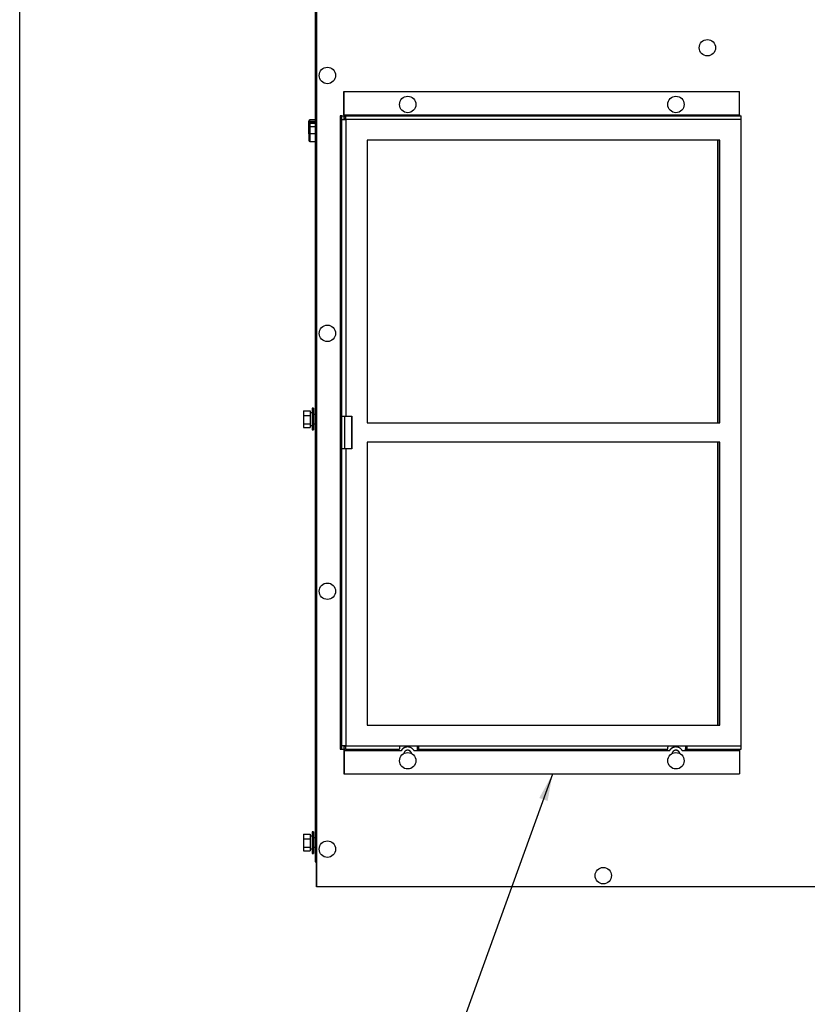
# Model space of a CAD drawing. Extents: x 737 to 849, y -111 to -28.
# Tile 2 of 19: x 741 to 762, y -80 to -55. Entities that reach past the tile are written whole.
import ezdxf

# ---------------------------------------------------------------- set-up
doc = ezdxf.new("R2010")
doc.units = 0
doc.header["$LTSCALE"] = 4
doc.header["$MEASUREMENT"] = 0
doc.layers.get('0').update_dxf_attribs({"linetype": 'CONTINUOUS'})
doc.layers.get('DEFPOINTS').update_dxf_attribs({"linetype": 'CONTINUOUS'})
doc.layers.add('TEXT', color=140, linetype='CONTINUOUS')
doc.styles.add('ROMANS', font='romans.shx')
doc.dimstyles.new('FSTD1', dxfattribs={"dimtxt": 0.65, "dimasz": 0.7, "dimexe": 0.5, "dimexo": 0.5, "dimgap": 0.25, "dimtad": 1, "dimzin": 9, "dimdsep": 46, "dimtxsty": 'ROMANS', "dimcen": 0, "dimadec": 0, "dimazin": 0, "dimtfac": 1, "dimtmove": 0, "dimatfit": 3, "dimfxl": 1, "dimtolj": 1, "dimarcsym": 1})

msp = doc.modelspace()

# ---------------------------------------------------------------- linework, layer by layer
for p, q in [((749.154, -77.255), (749.154, -41.827)), ((749.159, -77.255), (749.159, -41.827)), ((749.119, -41.991), (749.119, -76.574)), ((749.145, -41.991), (749.145, -76.604)), ((749.149, -42.202), (749.149, -76.604)), ((749.866, -56.59), (749.872, -56.59)), ((749.866, -57.196), (749.866, -56.59)), ((749.872, -56.59), (760.152, -56.59)), ((749.872, -57.196), (749.872, -56.59)), ((760.152, -57.196), (760.152, -56.59)), ((749.815, -57.227), (749.774, -57.227)), ((749.774, -57.227), (749.774, -73.68)), ((749.815, -57.32), (749.815, -57.227)), ((749.815, -57.227), (749.877, -57.227)), ((749.872, -57.196), (760.152, -57.196)), ((749.907, -57.227), (749.877, -57.227)), ((749.877, -57.32), (749.877, -57.227)), ((749.907, -57.289), (749.877, -57.289)), ((749.877, -57.29), (749.908, -57.29)), ((749.907, -57.227), (760.188, -57.227)), ((748.954, -57.388), (748.954, -57.361)), ((748.954, -57.435), (748.954, -57.388)), ((748.954, -57.388), (748.984, -57.388)), ((748.954, -57.511), (748.954, -57.435)), ((748.954, -57.689), (748.954, -57.511)), ((748.954, -57.511), (748.984, -57.511)), ((748.984, -57.361), (748.984, -57.331)), ((749.119, -57.331), (748.984, -57.331)), ((748.984, -57.361), (749.119, -57.361)), ((748.984, -57.388), (748.984, -57.361)), ((748.984, -57.388), (748.984, -57.405)), ((749.119, -57.388), (748.984, -57.388)), ((748.984, -57.405), (749.119, -57.405)), ((748.984, -57.405), (748.984, -57.423)), ((748.984, -57.423), (748.984, -57.499)), ((749.119, -57.423), (748.984, -57.423)), ((748.984, -57.499), (749.119, -57.499)), ((748.984, -57.511), (748.984, -57.499)), ((748.984, -57.511), (748.984, -57.694)), ((749.119, -57.511), (748.984, -57.511)), ((749.815, -57.32), (749.815, -57.32)), ((749.815, -57.32), (749.915, -57.32)), ((749.815, -65.03), (749.815, -57.32)), ((749.915, -57.32), (749.915, -65.03)), ((760.196, -57.32), (749.915, -57.32)), ((760.196, -73.59), (760.196, -57.32)), ((748.954, -57.689), (748.954, -57.863)), ((749.119, -57.694), (748.984, -57.694)), ((748.984, -57.694), (748.984, -57.893)), ((748.984, -57.893), (749.119, -57.893)), ((759.638, -57.855), (750.473, -57.855)), ((750.473, -57.855), (750.473, -65.205)), ((759.579, -57.855), (759.579, -65.205)), ((759.582, -57.855), (759.582, -65.205)), ((759.633, -65.205), (759.633, -57.855)), ((759.638, -65.205), (759.638, -57.855)), ((748.814, -64.89), (748.814, -65.008)), ((748.814, -64.89), (748.991, -64.89)), ((748.991, -64.89), (748.991, -65.008)), ((749.04, -64.942), (748.991, -64.942)), ((749.04, -64.823), (749.04, -65.387)), ((749.078, -64.823), (749.04, -64.823)), ((749.078, -64.823), (749.078, -65.387)), ((748.814, -65.008), (748.814, -65.223)), ((748.814, -65.008), (748.991, -65.008)), ((748.814, -65.223), (748.814, -65.32)), ((748.814, -65.223), (748.991, -65.223)), ((748.991, -65.008), (748.991, -65.223)), ((748.991, -65.223), (748.991, -65.32)), ((749.119, -64.981), (749.078, -64.981)), ((749.078, -65.229), (749.119, -65.229)), ((749.797, -65.03), (749.815, -65.03)), ((749.797, -65.03), (749.797, -65.88)), ((749.814, -65.88), (749.814, -65.03)), ((749.815, -65.03), (749.915, -65.03)), ((749.879, -65.03), (749.879, -65.88)), ((749.915, -65.03), (750.072, -65.03)), ((750.067, -65.03), (750.067, -65.88)), ((750.072, -65.03), (750.072, -65.88)), ((750.473, -65.205), (759.638, -65.205)), ((748.814, -65.32), (748.991, -65.32)), ((748.991, -65.268), (749.04, -65.268)), ((749.04, -65.387), (749.078, -65.387)), ((759.638, -65.705), (750.473, -65.705)), ((750.473, -65.705), (750.473, -73.055)), ((759.579, -65.705), (759.579, -73.055)), ((759.582, -65.705), (759.582, -73.055)), ((759.633, -73.055), (759.633, -65.705)), ((759.638, -73.055), (759.638, -65.705)), ((749.815, -65.88), (749.797, -65.88)), ((749.815, -73.59), (749.815, -65.88)), ((749.915, -65.88), (749.815, -65.88)), ((749.915, -65.88), (749.915, -73.59)), ((750.072, -65.88), (749.915, -65.88)), ((750.473, -73.055), (759.638, -73.055)), ((749.815, -73.68), (749.815, -73.59)), ((749.848, -73.59), (749.815, -73.59)), ((749.915, -73.59), (749.848, -73.59)), ((749.877, -73.68), (749.877, -73.59)), ((749.907, -73.621), (749.877, -73.621)), ((749.915, -73.59), (751.32, -73.59)), ((751.32, -73.59), (751.818, -73.59)), ((751.525, -73.621), (751.52, -73.621)), ((751.777, -73.621), (751.81, -73.621)), ((751.818, -73.59), (758.293, -73.59)), ((758.293, -73.59), (758.791, -73.59)), ((758.499, -73.621), (758.493, -73.621)), ((758.75, -73.621), (758.783, -73.621)), ((758.791, -73.59), (760.196, -73.59)), ((749.774, -73.68), (749.815, -73.68)), ((749.815, -73.68), (749.877, -73.68)), ((749.866, -73.714), (749.866, -74.32)), ((749.872, -73.714), (751.276, -73.714)), ((749.872, -73.714), (749.872, -74.32)), ((749.907, -73.683), (749.874, -73.683)), ((749.907, -73.683), (751.312, -73.683)), ((751.276, -73.714), (751.364, -73.714)), ((751.687, -73.714), (751.774, -73.714)), ((751.774, -73.714), (758.25, -73.714)), ((751.777, -73.683), (751.81, -73.683)), ((751.81, -73.683), (758.285, -73.683)), ((758.25, -73.714), (758.337, -73.714)), ((758.66, -73.714), (758.748, -73.714)), ((758.748, -73.714), (760.152, -73.714)), ((758.75, -73.683), (758.783, -73.683)), ((758.783, -73.683), (760.188, -73.683)), ((760.152, -73.714), (760.152, -74.32)), ((749.866, -74.32), (749.872, -74.32)), ((749.872, -74.32), (760.152, -74.32)), ((748.814, -75.89), (748.814, -76.008)), ((748.814, -75.89), (748.991, -75.89)), ((748.991, -75.89), (748.991, -76.008)), ((749.04, -75.942), (748.991, -75.942)), ((749.04, -75.823), (749.04, -76.387)), ((749.078, -75.823), (749.04, -75.823)), ((749.078, -75.823), (749.078, -76.387)), ((748.814, -76.008), (748.814, -76.223)), ((748.814, -76.008), (748.991, -76.008)), ((748.814, -76.223), (748.814, -76.32)), ((748.814, -76.223), (748.991, -76.223)), ((748.991, -76.008), (748.991, -76.223)), ((748.991, -76.223), (748.991, -76.32)), ((749.119, -75.981), (749.078, -75.981)), ((748.814, -76.32), (748.991, -76.32)), ((748.991, -76.268), (749.04, -76.268)), ((749.04, -76.387), (749.078, -76.387)), ((749.078, -76.229), (749.119, -76.229)), ((749.119, -76.574), (749.119, -76.604)), ((749.145, -76.604), (749.119, -76.604)), ((749.145, -76.604), (749.149, -76.604)), ((749.154, -76.604), (749.149, -76.604)), ((749.159, -77.255), (749.154, -77.255)), ((764.009, -77.255), (749.159, -77.255))]:
    msp.add_line(p, q)
for centre, radius, start, end in [((748.984, -57.361), 0.03, 90, 180), ((748.984, -57.435), 0.03, 90, 180), ((748.984, -57.863), 0.03, 180, 270), ((749.208, -76.574), 0.089, 199.699, 232.532)]:
    msp.add_arc(centre, radius, start, end)
for centre, major_axis in [((759.316, -55.456), (0, 0.214)), ((749.438, -56.176), (0, 0.214)), ((751.526, -56.93), (0, -0.214)), ((758.499, -56.93), (0, -0.214)), ((749.438, -62.876), (0, 0.214)), ((749.438, -69.576), (0, 0.214)), ((751.526, -73.98), (0, -0.214)), ((758.499, -73.98), (0, -0.214)), ((749.438, -76.276), (0, 0.214)), ((756.61, -76.965), (0, 0.214))]:
    msp.add_ellipse(centre, major_axis=major_axis, ratio=0.996195)
for points, weights in [([(749.866, -57.196), (749.866, -57.212), (749.867, -57.227)], [1, 0.985601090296, 1]), ([(749.872, -57.196), (749.872, -57.227), (749.874, -57.227)], [1, 0.707106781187, 1]), ([(749.915, -57.32), (749.915, -57.227), (749.907, -57.227)], [1, 0.707106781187, 1]), ([(749.91, -57.32), (749.91, -57.289), (749.907, -57.289)], [1, 0.707106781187, 1]), ([(760.152, -57.196), (760.152, -57.227), (760.155, -57.227)], [1, 0.707106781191, 1]), ([(760.196, -57.32), (760.196, -57.227), (760.188, -57.227)], [1, 0.707106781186, 1]), ([(748.984, -57.361), (748.954, -57.361), (748.954, -57.388)], [1, 0.707106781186, 1]), ([(748.984, -57.423), (748.954, -57.423), (748.954, -57.435)], [1, 0.707106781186, 1]), ([(748.984, -57.499), (748.954, -57.499), (748.954, -57.511)], [1, 0.707106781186, 1]), ([(749.878, -57.32), (749.878, -57.312), (749.877, -57.306)], [1, 0.989003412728, 1]), ([(749.907, -73.621), (749.91, -73.621), (749.91, -73.59)], [1, 0.707106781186, 1]), ([(749.907, -73.683), (749.915, -73.683), (749.915, -73.59)], [1, 0.707106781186, 1]), ([(751.312, -73.683), (751.32, -73.683), (751.32, -73.59)], [1, 0.707106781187, 1]), ([(751.52, -73.621), (751.413, -73.621), (751.358, -73.714)], [1, 0.867179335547, 1]), ([(751.687, -73.714), (751.525, -73.436), (751.364, -73.714)], [1, 0.503999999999, 1]), ([(751.777, -73.621), (751.769, -73.621), (751.769, -73.714)], [1, 0.707106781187, 1]), ([(751.81, -73.621), (751.812, -73.621), (751.812, -73.59)], [1, 0.707106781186, 1]), ([(751.81, -73.683), (751.818, -73.683), (751.818, -73.59)], [1, 0.707106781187, 1]), ([(758.285, -73.683), (758.293, -73.683), (758.293, -73.59)], [1, 0.707106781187, 1]), ([(758.493, -73.621), (758.386, -73.621), (758.332, -73.714)], [1, 0.867179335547, 1]), ([(758.66, -73.714), (758.499, -73.436), (758.337, -73.714)], [1, 0.503999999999, 1]), ([(758.75, -73.621), (758.742, -73.621), (758.742, -73.714)], [1, 0.707106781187, 1]), ([(758.783, -73.621), (758.786, -73.621), (758.786, -73.59)], [1, 0.707106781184, 1]), ([(758.783, -73.683), (758.791, -73.683), (758.791, -73.59)], [1, 0.707106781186, 1]), ([(760.188, -73.683), (760.196, -73.683), (760.196, -73.59)], [1, 0.707106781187, 1]), ([(749.867, -73.68), (749.866, -73.696), (749.866, -73.714)], [1, 0.982544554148, 1]), ([(749.874, -73.683), (749.872, -73.683), (749.872, -73.714)], [1, 0.707106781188, 1]), ([(751.279, -73.683), (751.276, -73.683), (751.276, -73.714)], [1, 0.707106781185, 1]), ([(751.619, -73.787), (751.603, -73.708), (751.522, -73.706)], [1, 0.78533301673, 1]), ([(751.777, -73.683), (751.774, -73.683), (751.774, -73.714)], [1, 0.707106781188, 1]), ([(758.252, -73.683), (758.25, -73.683), (758.25, -73.714)], [1, 0.707106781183, 1]), ([(758.593, -73.787), (758.576, -73.708), (758.496, -73.706)], [1, 0.785333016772, 1]), ([(758.75, -73.683), (758.748, -73.683), (758.748, -73.714)], [1, 0.707106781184, 1]), ([(760.155, -73.683), (760.152, -73.683), (760.152, -73.714)], [1, 0.707106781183, 1])]:
    msp.add_rational_spline(points, weights, degree=2)
msp.add_open_spline([(748.954, -57.689), (748.954, -57.69), (748.955, -57.69), (748.958, -57.692), (748.96, -57.692), (748.965, -57.693), (748.969, -57.693), (748.976, -57.694), (748.98, -57.694), (748.984, -57.694)], degree=3, knots=[0, 0, 0, 0, 0.25, 0.25, 0.5, 0.5, 0.75, 0.75, 1, 1, 1, 1])
for points, weights in [([(751.625, -73.79), (751.61, -73.706), (751.525, -73.706), (751.439, -73.707), (751.425, -73.791)], [1, 0.765841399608, 1, 0.765841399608, 1]), ([(758.599, -73.79), (758.583, -73.706), (758.498, -73.706), (758.413, -73.707), (758.398, -73.791)], [1, 0.765841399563, 1, 0.765841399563, 1])]:
    msp.add_rational_spline(points, weights, degree=2, knots=[0, 0, 0, 0.5, 0.5, 1, 1, 1])
at = {"layer": 'DEFPOINTS'}
msp.add_lwpolyline([(848.992, -110.576), (741.438, -110.576), (741.438, -27.781), (848.992, -27.781)], close=True, dxfattribs=at)

# ---------------------------------------------------------------- texts
at = {"insert": (760.626, -56.8), "char_height": 0.5, "attachment_point": 9, "style": 'ROMANS'}
msp.add_mtext('\\A1;', dxfattribs=at)

# ---------------------------------------------------------------- leaders
at = {"layer": 'TEXT'}
msp.add_leader([(755.292, -74.328), (753.042, -80.526), (753.958, -80.526)], dimstyle='FSTD1', override={"dimscale": 0}, dxfattribs=at)

doc.saveas('drawing.dxf')
